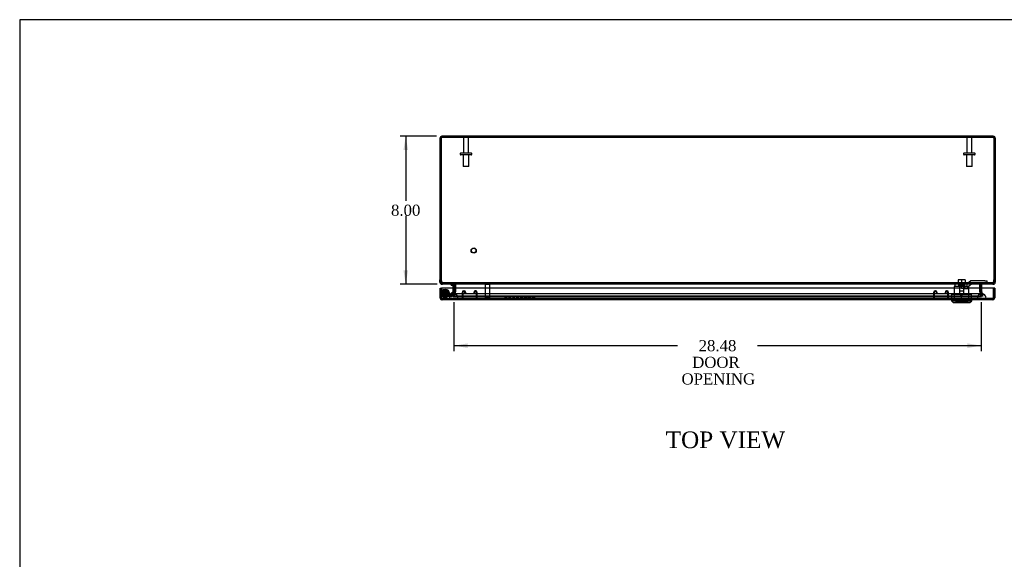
# Model space of a CAD drawing. Header units: inches. Extents: x 1 to 150, y -1 to 99.
# Tile 4 of 9: x 1 to 54, y 70 to 99. Entities that reach past the tile are written whole.
import ezdxf
from ezdxf.enums import TextEntityAlignment as Align
from ezdxf.lldxf.tags import DXFTag

# ---------------------------------------------------------------- set-up
doc = ezdxf.new("R2010")
doc.units = ezdxf.units.IN
doc.header["$MEASUREMENT"] = 0
for name, color, linetype in [('CAP02342', 7, 'Continuous'), ('COM52757', 7, 'Continuous'), ('COM52806', 7, 'Continuous'), ('COM70219', 7, 'Continuous'), ('Default', 7, 'Continuous'), ('HNG14573-1', 7, 'Continuous'), ('HNG14573-2', 7, 'Continuous'), ('LOK10000', 7, 'Continuous'), ('LOK10000CAM', 7, 'Continuous'), ('LOK10000NUT', 7, 'Continuous'), ('LOK10000SC', 7, 'Continuous'), ('PCOM53842', 7, 'Continuous'), ('PIN17645', 7, 'Continuous'), ('QLB20183', 7, 'Continuous'), ('STD21878', 7, 'Continuous'), ('STD26098', 7, 'Continuous')]:
    doc.layers.add(name, color=color, linetype=linetype)
doc.styles.add('SEACAD_Times_New_Roman', font='times.ttf')
tags = doc.linetypes.add('HIDDEN2', pattern=[0.1875, 0.125, -0.0625]).pattern_tags.tags
tags[6:7] = [DXFTag(74, 4), DXFTag(75, 0), DXFTag(340, '0'), DXFTag(46, 0.0), DXFTag(50, 0.0), DXFTag(44, 0.0), DXFTag(45, 0.0)]
tags[4:5] = [DXFTag(74, 4), DXFTag(75, 0), DXFTag(340, '0'), DXFTag(46, 0.0), DXFTag(50, 0.0), DXFTag(44, 0.0), DXFTag(45, 0.0)]
doc.dimstyles.new('HAMMOND_(STH_-_120x80)', dxfattribs={"dimtxt": 0.6, "dimasz": 0.75, "dimexe": 0.3, "dimexo": 0.3, "dimgap": 0.15, "dimtad": 0, "dimtih": 1, "dimtoh": 1, "dimzin": 0, "dimdsep": 46, "dimtxsty": 'SEACAD_Times_New_Roman', "dimblk1": '_SE_FILLED', "dimblk2": '_SE_FILLED', "dimsah": 1, "dimcen": 0.3, "dimadec": 0, "dimazin": 0, "dimtfac": 0.8, "dimtofl": 0, "dimtmove": 0, "dimatfit": 3, "dimfxl": 1, "dimtolj": 1, "dimtzin": 0, "dimarcsym": 0})

# ---------------------------------------------------------------- blocks, each defined once
blk = doc.blocks.new('SE1')
at = {"layer": 'CAP02342', "color": 7, "linetype": 'HIDDEN2'}
for radius in [0.146, 0.086]:
    blk.add_circle((23.619, 84.704), radius, dxfattribs=at)
at = {"layer": 'COM52757', "color": 7, "linetype": 'Continuous'}
for p, q in [((23.344, 93.086), (23.344, 85.431)), ((23.344, 93.086), (23.416, 93.086)), ((23.416, 93.086), (23.416, 85.431)), ((23.417, 93.086), (23.417, 85.431)), ((53.236, 93.194), (23.452, 93.194)), ((53.344, 93.086), (53.272, 93.086)), ((53.272, 93.086), (53.272, 85.431)), ((53.272, 93.086), (53.272, 85.431)), ((53.344, 93.086), (53.344, 85.431)), ((23.344, 85.302), (23.344, 85.431)), ((23.344, 85.302), (23.416, 85.302)), ((23.416, 85.302), (23.416, 85.431)), ((23.452, 85.194), (23.452, 85.246)), ((23.486, 85.194), (23.452, 85.194)), ((53.203, 85.194), (23.486, 85.194)), ((24.094, 85.166), (24.153, 85.179)), ((24.094, 84.982), (24.094, 85.158)), ((24.166, 84.982), (24.166, 85.158)), ((24.178, 85.166), (24.178, 85.158)), ((24.178, 85.158), (24.178, 84.982)), ((52.511, 85.158), (52.511, 85.166)), ((52.511, 84.982), (52.511, 85.158)), ((52.522, 85.158), (52.522, 84.982)), ((52.595, 85.166), (52.536, 85.179)), ((52.594, 85.158), (52.594, 84.982)), ((53.236, 85.194), (53.203, 85.194)), ((53.236, 85.194), (53.236, 85.246)), ((53.272, 85.431), (53.272, 85.302)), ((53.344, 85.302), (53.272, 85.302)), ((53.344, 85.431), (53.344, 85.302))]:
    blk.add_line(p, q, dxfattribs=at)
at = {"layer": 'COM52757', "color": 7, "linetype": 'HIDDEN2'}
for p, q in [((23.452, 93.122), (23.452, 93.194)), ((53.236, 93.122), (23.452, 93.122)), ((23.844, 93.194), (23.844, 93.122)), ((24.344, 93.122), (24.344, 93.194)), ((52.344, 93.194), (52.344, 93.122)), ((52.844, 93.122), (52.844, 93.194)), ((53.236, 93.122), (53.236, 93.194)), ((23.487, 85.266), (23.452, 85.266)), ((23.452, 85.246), (23.452, 85.266)), ((23.486, 85.194), (23.486, 85.266)), ((53.203, 85.266), (23.486, 85.266)), ((24.058, 85.194), (24.058, 85.266)), ((24.101, 85.194), (24.101, 85.266)), ((24.153, 85.179), (24.164, 85.182)), ((24.178, 85.166), (24.178, 85.182)), ((52.511, 85.166), (52.511, 85.182)), ((52.536, 85.179), (52.525, 85.182)), ((52.588, 85.194), (52.588, 85.266)), ((52.63, 85.194), (52.63, 85.266)), ((53.236, 85.266), (53.203, 85.266)), ((53.203, 85.194), (53.203, 85.266)), ((53.236, 85.246), (53.236, 85.266)), ((24.029, 84.54), (24.094, 84.82)), ((24.094, 84.835), (24.094, 84.982)), ((24.094, 84.828), (24.094, 84.835)), ((24.094, 84.835), (24.166, 84.835)), ((24.094, 84.828), (24.166, 84.828)), ((24.094, 84.82), (24.094, 84.828)), ((24.094, 84.82), (24.164, 84.804)), ((24.099, 84.524), (24.164, 84.804)), ((24.175, 84.82), (24.108, 84.54)), ((24.175, 84.804), (24.108, 84.524)), ((24.164, 84.804), (24.166, 84.828)), ((24.166, 84.835), (24.166, 84.982)), ((24.166, 84.828), (24.166, 84.835)), ((24.175, 84.804), (24.176, 84.828)), ((24.176, 84.828), (24.175, 84.804)), ((24.176, 84.828), (24.175, 84.82)), ((24.175, 84.82), (24.175, 84.804)), ((24.178, 84.835), (24.176, 84.828)), ((24.178, 84.982), (24.178, 84.835)), ((52.511, 84.835), (52.511, 84.982)), ((52.513, 84.828), (52.511, 84.835)), ((52.513, 84.828), (52.514, 84.804)), ((52.514, 84.804), (52.513, 84.828)), ((52.514, 84.82), (52.513, 84.828)), ((52.581, 84.54), (52.514, 84.82)), ((52.514, 84.82), (52.514, 84.804)), ((52.581, 84.524), (52.514, 84.804)), ((52.522, 84.982), (52.522, 84.835)), ((52.594, 84.835), (52.522, 84.835)), ((52.522, 84.835), (52.522, 84.828)), ((52.594, 84.828), (52.522, 84.828)), ((52.522, 84.828), (52.525, 84.804)), ((52.595, 84.82), (52.525, 84.804)), ((52.525, 84.804), (52.59, 84.524)), ((52.594, 84.982), (52.594, 84.835)), ((52.594, 84.835), (52.594, 84.828)), ((52.594, 84.828), (52.595, 84.82)), ((52.595, 84.82), (52.66, 84.54)), ((24.029, 84.54), (24.099, 84.524)), ((52.581, 84.54), (24.108, 84.54)), ((24.108, 84.54), (24.108, 84.524)), ((52.581, 84.524), (24.108, 84.524)), ((52.581, 84.54), (52.581, 84.524)), ((52.66, 84.54), (52.59, 84.524))]:
    blk.add_line(p, q, dxfattribs=at)
at = {"layer": 'COM52757', "color": 7, "linetype": 'Continuous'}
for centre, radius, start, end in [((23.452, 93.086), 0.108, 90, 180), ((23.452, 93.086), 0.036, 155.9775, 180), ((53.236, 93.086), 0.108, 0, 90), ((53.236, 93.086), 0.036, 0, 24.0225), ((23.452, 85.302), 0.108, 180, 270), ((23.452, 85.302), 0.036, 180, 270), ((23.799, 85.431), 0.382, 180, 199.6817), ((24.058, 85.158), 0.036, 12.7679, 90), ((24.058, 85.158), 0.036, 0, 12.7679), ((24.093, 85.053), 0.142, 53.1558, 86.7199), ((24.058, 85.158), 0.108, 0, 7.9391), ((52.597, 85.051), 0.144, 93.5186, 126.6056), ((52.63, 85.158), 0.108, 172.0609, 180), ((52.63, 85.158), 0.036, 167.2321, 180), ((52.63, 85.158), 0.036, 90, 167.2321), ((53.236, 85.302), 0.036, 270, 0), ((53.236, 85.302), 0.108, 270, 0), ((52.89, 85.431), 0.382, 340.3183, 0)]:
    blk.add_arc(centre, radius, start, end, dxfattribs=at)
at = {"layer": 'COM52757', "color": 7, "linetype": 'HIDDEN2'}
for centre, radius, start, end in [((23.452, 93.086), 0.036, 90, 155.9775), ((53.236, 93.086), 0.036, 24.0225, 90), ((24.058, 85.158), 0.108, 12.7679, 90), ((24.058, 85.158), 0.108, 7.9391, 12.7679), ((52.63, 85.158), 0.108, 167.2321, 172.0609), ((52.63, 85.158), 0.108, 90, 167.2321)]:
    blk.add_arc(centre, radius, start, end, dxfattribs=at)
at = {"layer": 'COM52757', "color": 7, "linetype": 'Continuous'}
for points, knots in [([(23.417, 93.086), (23.42, 93.1), (23.423, 93.114), (23.429, 93.14), (23.432, 93.152), (23.438, 93.172), (23.44, 93.18), (23.446, 93.191), (23.449, 93.194), (23.452, 93.194)], [0, 0, 0, 0, 0.25, 0.25, 0.5, 0.5, 0.75, 0.75, 1, 1, 1, 1]), ([(53.236, 93.194), (53.239, 93.194), (53.242, 93.191), (53.248, 93.18), (53.251, 93.172), (53.257, 93.152), (53.26, 93.14), (53.266, 93.114), (53.269, 93.1), (53.272, 93.086)], [0, 0, 0, 0, 0.25, 0.25, 0.5, 0.5, 0.75, 0.75, 1, 1, 1, 1]), ([(23.439, 85.302), (23.439, 85.3), (23.44, 85.295), (23.441, 85.289), (23.443, 85.283), (23.444, 85.277), (23.445, 85.27), (23.447, 85.264), (23.448, 85.259), (23.45, 85.253), (23.451, 85.247), (23.453, 85.242), (23.454, 85.237), (23.456, 85.232), (23.458, 85.228), (23.461, 85.22), (23.465, 85.21), (23.471, 85.202), (23.475, 85.198), (23.479, 85.196), (23.482, 85.194), (23.485, 85.194), (23.486, 85.194)], [0, 0, 0, 0, 0.037191, 0.074292, 0.1113, 0.148214, 0.185032, 0.22175, 0.258368, 0.294882, 0.331291, 0.367592, 0.403784, 0.439864, 0.475831, 0.511682, 0.636051, 0.758907, 0.819804, 0.880292, 0.94036, 1, 1, 1, 1]), ([(53.203, 85.194), (53.204, 85.194), (53.205, 85.194), (53.208, 85.195), (53.21, 85.196), (53.212, 85.197), (53.215, 85.199), (53.217, 85.201), (53.219, 85.204), (53.221, 85.207), (53.223, 85.21), (53.225, 85.214), (53.228, 85.219), (53.231, 85.227), (53.235, 85.239), (53.24, 85.255), (53.243, 85.269), (53.245, 85.28), (53.248, 85.291), (53.249, 85.298), (53.25, 85.302)], [0, 0, 0, 0, 0.039722, 0.079636, 0.119739, 0.160028, 0.200502, 0.241156, 0.281988, 0.322996, 0.364176, 0.405525, 0.447041, 0.48872, 0.614531, 0.741686, 0.80582, 0.870258, 0.934989, 1, 1, 1, 1])]:
    blk.add_open_spline(points, degree=3, knots=knots, dxfattribs=at)
at = {"layer": 'COM52757', "color": 7, "linetype": 'HIDDEN2'}
for points, knots in [([(23.417, 93.086), (23.423, 93.095), (23.429, 93.105), (23.44, 93.118), (23.446, 93.122), (23.452, 93.122)], [0, 0, 0, 0, 0.5, 0.5, 1, 1, 1, 1]), ([(53.236, 93.122), (53.242, 93.122), (53.248, 93.118), (53.26, 93.105), (53.266, 93.095), (53.272, 93.086)], [0, 0, 0, 0, 0.5, 0.5, 1, 1, 1, 1]), ([(23.439, 85.302), (23.442, 85.297), (23.445, 85.292), (23.452, 85.283), (23.455, 85.279), (23.463, 85.273), (23.468, 85.27), (23.476, 85.267), (23.481, 85.266), (23.486, 85.266)], [0, 0, 0, 0, 0.25, 0.25, 0.5, 0.5, 0.75, 0.75, 1, 1, 1, 1]), ([(24.101, 85.266), (24.107, 85.266), (24.114, 85.264), (24.127, 85.256), (24.133, 85.25), (24.146, 85.235), (24.152, 85.226), (24.165, 85.205), (24.171, 85.194), (24.178, 85.182)], [0, 0, 0, 0, 0.25, 0.25, 0.5, 0.5, 0.75, 0.75, 1, 1, 1, 1]), ([(52.511, 85.182), (52.517, 85.194), (52.524, 85.205), (52.537, 85.226), (52.543, 85.235), (52.556, 85.25), (52.562, 85.256), (52.575, 85.264), (52.581, 85.266), (52.588, 85.266)], [0, 0, 0, 0, 0.25, 0.25, 0.5, 0.5, 0.75, 0.75, 1, 1, 1, 1]), ([(53.203, 85.266), (53.208, 85.266), (53.212, 85.267), (53.221, 85.27), (53.226, 85.273), (53.233, 85.279), (53.237, 85.283), (53.244, 85.292), (53.247, 85.297), (53.25, 85.302)], [0, 0, 0, 0, 0.25, 0.25, 0.5, 0.5, 0.75, 0.75, 1, 1, 1, 1])]:
    blk.add_open_spline(points, degree=3, knots=knots, dxfattribs=at)
at = {"layer": 'COM52806', "color": 7, "linetype": 'Continuous'}
for p, q in [((23.348, 84.982), (23.42, 84.982)), ((23.348, 84.465), (23.348, 84.982)), ((23.42, 84.465), (23.42, 84.982)), ((53.245, 84.982), (23.421, 84.982)), ((23.421, 84.982), (23.421, 84.465)), ((53.245, 84.465), (53.245, 84.982)), ((53.317, 84.982), (53.245, 84.982)), ((53.245, 84.982), (53.245, 84.465)), ((53.317, 84.982), (53.317, 84.465)), ((23.42, 84.414), (23.394, 84.377)), ((23.42, 84.465), (23.42, 84.465)), ((23.42, 84.465), (23.42, 84.414)), ((23.421, 84.465), (23.421, 84.377)), ((53.209, 84.357), (23.456, 84.357)), ((23.456, 84.357), (23.456, 84.357)), ((23.456, 84.357), (23.456, 84.357)), ((23.456, 84.357), (23.456, 84.357)), ((53.21, 84.357), (53.209, 84.357)), ((53.21, 84.357), (53.21, 84.357)), ((53.21, 84.357), (53.21, 84.357)), ((53.246, 84.465), (53.245, 84.465)), ((53.245, 84.465), (53.245, 84.377)), ((53.246, 84.414), (53.246, 84.465)), ((53.246, 84.414), (53.272, 84.377))]:
    blk.add_line(p, q, dxfattribs=at)
at = {"layer": 'COM52806', "color": 7, "linetype": 'HIDDEN2'}
for p, q in [((23.421, 84.465), (23.421, 84.465)), ((53.209, 84.429), (23.456, 84.429)), ((23.456, 84.429), (23.456, 84.357)), ((23.456, 84.357), (23.456, 84.429)), ((51.126, 84.429), (51.126, 84.357)), ((51.29, 84.429), (51.29, 84.357)), ((51.752, 84.429), (51.752, 84.357)), ((51.917, 84.429), (51.917, 84.357)), ((53.209, 84.357), (53.209, 84.429)), ((53.21, 84.429), (53.21, 84.357)), ((53.245, 84.465), (53.245, 84.465))]:
    blk.add_line(p, q, dxfattribs=at)
at = {"layer": 'COM52806', "color": 7, "linetype": 'Continuous'}
for centre, start, end in [((23.456, 84.465), 180, 234.4735), ((23.456, 84.465), 234.4735, 269.7825), ((23.456, 84.465), 269.8992, 270), ((53.209, 84.465), 270, 270.1008), ((53.209, 84.465), 270.2175, 305.5265), ((53.209, 84.465), 305.5265, 0)]:
    blk.add_arc(centre, 0.108, start, end, dxfattribs=at)
at = {"layer": 'COM52806', "color": 7, "linetype": 'HIDDEN2'}
for centre, start, end in [((23.456, 84.465), 180, 269.6975), ((23.457, 84.465), 180, 269.6975), ((23.456, 84.465), 269.6975, 270), ((53.209, 84.465), 270.3025, 0), ((53.209, 84.465), 270, 270.3025), ((53.209, 84.465), 270.3025, 0)]:
    blk.add_arc(centre, 0.036, start, end, dxfattribs=at)
for points, knots in [([(23.42, 84.414), (23.426, 84.412), (23.431, 84.41), (23.44, 84.408), (23.442, 84.407), (23.446, 84.406), (23.448, 84.406), (23.451, 84.405), (23.452, 84.405), (23.454, 84.402), (23.455, 84.4), (23.455, 84.396), (23.455, 84.394), (23.456, 84.388), (23.456, 84.385), (23.456, 84.373), (23.456, 84.365), (23.456, 84.357)], [0, 0, 0, 0, 0.25, 0.25, 0.375, 0.375, 0.4375, 0.4375, 0.5, 0.5, 0.5625, 0.5625, 0.625, 0.625, 0.75, 0.75, 1, 1, 1, 1]), ([(23.456, 84.357), (23.456, 84.363), (23.456, 84.369), (23.456, 84.375), (23.456, 84.381), (23.456, 84.387), (23.456, 84.393), (23.456, 84.395), (23.455, 84.396), (23.455, 84.398), (23.455, 84.399), (23.455, 84.401), (23.454, 84.402), (23.454, 84.403), (23.454, 84.403), (23.453, 84.404), (23.452, 84.404), (23.452, 84.405), (23.451, 84.405), (23.448, 84.406), (23.445, 84.407), (23.442, 84.407), (23.439, 84.408), (23.436, 84.409), (23.433, 84.41), (23.429, 84.411), (23.425, 84.413), (23.421, 84.414)], [0, 0, 0, 0, 0.186705, 0.186705, 0.186705, 0.38114, 0.38114, 0.38114, 0.429837, 0.429837, 0.429837, 0.479528, 0.479528, 0.479528, 0.504062, 0.504062, 0.504062, 0.535578, 0.535578, 0.535578, 0.673413, 0.673413, 0.673413, 0.81014, 0.81014, 0.81014, 1, 1, 1, 1]), ([(53.245, 84.414), (53.24, 84.412), (53.235, 84.41), (53.226, 84.408), (53.223, 84.407), (53.219, 84.406), (53.218, 84.406), (53.215, 84.405), (53.214, 84.405), (53.211, 84.402), (53.211, 84.4), (53.21, 84.396), (53.21, 84.394), (53.21, 84.388), (53.21, 84.385), (53.21, 84.373), (53.21, 84.365), (53.21, 84.357)], [0, 0, 0, 0, 0.25, 0.25, 0.375, 0.375, 0.4375, 0.4375, 0.5, 0.5, 0.5625, 0.5625, 0.625, 0.625, 0.75, 0.75, 1, 1, 1, 1]), ([(53.21, 84.357), (53.21, 84.363), (53.21, 84.369), (53.21, 84.375), (53.21, 84.381), (53.21, 84.387), (53.21, 84.393), (53.211, 84.395), (53.211, 84.396), (53.211, 84.398), (53.211, 84.399), (53.211, 84.401), (53.212, 84.402), (53.212, 84.403), (53.213, 84.403), (53.213, 84.404), (53.214, 84.404), (53.214, 84.405), (53.215, 84.405), (53.218, 84.406), (53.221, 84.407), (53.224, 84.407), (53.227, 84.408), (53.23, 84.409), (53.233, 84.41), (53.237, 84.411), (53.242, 84.413), (53.246, 84.414)], [0, 0, 0, 0, 0.186705, 0.186705, 0.186705, 0.38114, 0.38114, 0.38114, 0.429837, 0.429837, 0.429837, 0.479528, 0.479528, 0.479528, 0.504062, 0.504062, 0.504062, 0.535578, 0.535578, 0.535578, 0.673413, 0.673413, 0.673413, 0.81014, 0.81014, 0.81014, 1, 1, 1, 1])]:
    blk.add_open_spline(points, degree=3, knots=knots, dxfattribs=at)
at = {"layer": 'COM52806', "color": 7, "linetype": 'Continuous'}
for points in [[(23.421, 84.377), (23.427, 84.371), (23.432, 84.366), (23.444, 84.359), (23.45, 84.357), (23.456, 84.357)], [(53.245, 84.377), (53.239, 84.371), (53.233, 84.366), (53.222, 84.359), (53.216, 84.357), (53.21, 84.357)]]:
    blk.add_open_spline(points, degree=3, knots=[0, 0, 0, 0, 0.5, 0.5, 1, 1, 1, 1], dxfattribs=at)
at = {"layer": 'COM70219', "color": 7, "linetype": 'HIDDEN2'}
for p, q in [((24.333, 84.679), (24.083, 84.679)), ((52.355, 84.679), (24.333, 84.679)), ((52.605, 84.679), (52.355, 84.679)), ((24.083, 84.433), (23.834, 84.431)), ((24.333, 84.431), (23.834, 84.431)), ((23.834, 84.431), (23.834, 84.43)), ((24.333, 84.43), (23.834, 84.43)), ((24.333, 84.433), (24.083, 84.433)), ((24.332, 84.431), (24.083, 84.433)), ((24.332, 84.43), (24.332, 84.431)), ((52.355, 84.433), (24.333, 84.433)), ((52.355, 84.431), (24.333, 84.431)), ((52.355, 84.43), (24.333, 84.43)), ((52.605, 84.433), (52.355, 84.433)), ((52.854, 84.431), (52.355, 84.431)), ((52.854, 84.43), (52.355, 84.43)), ((52.356, 84.431), (52.605, 84.433)), ((52.356, 84.43), (52.356, 84.431)), ((52.605, 84.433), (52.854, 84.431)), ((52.854, 84.431), (52.854, 84.43))]:
    blk.add_line(p, q, dxfattribs=at)
for centre in [(24.083, 84.429), (52.605, 84.429)]:
    blk.add_arc(centre, 0.25, 0, 180, dxfattribs=at)
at = {"layer": 'HNG14573-1', "color": 7, "linetype": 'Continuous'}
for p, q in [((23.956, 85.137), (23.956, 85.194)), ((23.956, 85.137), (24.016, 85.137)), ((24.037, 85.116), (24.037, 84.982))]:
    blk.add_line(p, q, dxfattribs=at)
at = {"layer": 'HNG14573-1', "color": 7, "linetype": 'HIDDEN2'}
for p, q in [((23.905, 84.583), (23.619, 84.583)), ((23.713, 84.627), (23.757, 84.591)), ((24.019, 84.753), (23.805, 84.583)), ((24.07, 84.721), (23.824, 84.526)), ((23.853, 84.583), (23.853, 84.526)), ((24.037, 84.831), (23.996, 84.655)), ((24.037, 84.982), (24.037, 84.838)), ((24.059, 84.752), (24.05, 84.709)), ((24.092, 84.818), (24.052, 84.642)), ((24.077, 85.019), (24.077, 84.975)), ((24.105, 84.694), (24.116, 84.742)), ((24.134, 84.972), (24.134, 85.021)), ((23.905, 84.526), (23.619, 84.526))]:
    blk.add_line(p, q, dxfattribs=at)
at = {"layer": 'HNG14573-1', "color": 7, "linetype": 'Continuous'}
for radius in [0.078, 0.021]:
    blk.add_arc((24.016, 85.116), radius, 0, 90, dxfattribs=at)
at = {"layer": 'HNG14573-1', "color": 7, "linetype": 'HIDDEN2'}
for centre, radius, start, end in [((23.619, 84.704), 0.178, 320.5925, 270), ((23.619, 84.704), 0.121, 320.5925, 270), ((23.905, 84.676), 0.093, 270, 347), ((23.905, 84.676), 0.15, 270, 347), ((24.054, 84.652), 0.057, 94.3523, 167), ((24.088, 84.801), 0.057, 167, 239.6477), ((24.094, 85.073), 0.057, 180, 252.6477), ((24.094, 84.92), 0.057, 107.3523, 180), ((24.008, 84.838), 0.029, 347, 0), ((24.049, 84.707), 0.057, 274.3523, 347), ((24.06, 84.755), 0.057, 347, 59.6477), ((24.008, 84.838), 0.086, 347, 0), ((24.077, 85.021), 0.057, 0, 72.6477), ((24.077, 84.972), 0.057, 287.3523, 0)]:
    blk.add_arc(centre, radius, start, end, dxfattribs=at)
at = {"layer": 'HNG14573-2', "color": 7, "linetype": 'HIDDEN2'}
for radius in [0.228, 0.12]:
    blk.add_circle((23.619, 84.704), radius, dxfattribs=at)
at = {"layer": 'HNG14573-2', "color": 7, "linetype": 'Continuous'}
blk.add_arc((23.619, 84.704), 0.199, 178.3882, 181.6118, dxfattribs=at)
at = {"layer": 'HNG14573-2', "color": 7, "linetype": 'HIDDEN2'}
for start, end in [(0, 178.3882), (181.6118, 0)]:
    blk.add_arc((23.619, 84.704), 0.199, start, end, dxfattribs=at)
at = {"layer": 'LOK10000', "color": 7, "linetype": 'HIDDEN2'}
for p, q in [((51.364, 85.167), (51.364, 85.067)), ((51.364, 85.167), (51.679, 85.167)), ((51.405, 85.167), (51.405, 84.667)), ((51.637, 84.667), (51.637, 85.167)), ((51.679, 85.167), (51.679, 85.067)), ((51.694, 85.067), (51.129, 85.067)), ((51.129, 85.067), (51.129, 84.427)), ((51.405, 84.667), (51.637, 84.667)), ((51.405, 84.667), (51.521, 84.597)), ((51.521, 84.967), (51.521, 85.067)), ((51.679, 84.967), (51.521, 84.967)), ((51.521, 84.597), (51.637, 84.667)), ((51.679, 85.067), (51.679, 84.967)), ((51.679, 84.967), (51.914, 84.967)), ((51.914, 85.067), (51.877, 85.067)), ((51.914, 84.967), (51.914, 85.067)), ((51.914, 84.427), (51.914, 84.967)), ((51.126, 84.427), (51.126, 84.357)), ((51.211, 84.287), (51.209, 84.287)), ((51.209, 84.287), (51.209, 84.227)), ((51.834, 84.227), (51.209, 84.227)), ((51.209, 84.227), (51.209, 84.197)), ((51.211, 84.287), (51.211, 84.227)), ((51.211, 84.287), (51.832, 84.287)), ((51.29, 84.427), (51.29, 84.357)), ((51.752, 84.427), (51.752, 84.357)), ((51.832, 84.287), (51.832, 84.227)), ((51.832, 84.287), (51.834, 84.287)), ((51.834, 84.227), (51.834, 84.287)), ((51.834, 84.197), (51.834, 84.227)), ((51.917, 84.427), (51.917, 84.357))]:
    blk.add_line(p, q, dxfattribs=at)
at = {"layer": 'LOK10000', "color": 7, "linetype": 'Continuous'}
for p, q in [((50.971, 84.357), (50.971, 84.297)), ((50.971, 84.297), (52.071, 84.297)), ((50.971, 84.297), (51.071, 84.197)), ((51.071, 84.197), (51.971, 84.197)), ((51.971, 84.197), (52.071, 84.297)), ((52.071, 84.297), (52.071, 84.357))]:
    blk.add_line(p, q, dxfattribs=at)
at = {"layer": 'LOK10000CAM', "color": 7, "linetype": 'HIDDEN2'}
for p, q in [((51.152, 85.217), (51.406, 85.217)), ((51.152, 85.217), (51.152, 85.067)), ((51.364, 85.067), (51.364, 85.217)), ((51.406, 85.217), (51.822, 85.217)), ((51.679, 85.067), (51.679, 85.217)), ((52.014, 85.382), (51.822, 85.217)), ((51.822, 85.067), (51.822, 85.217)), ((51.877, 85.067), (52.07, 85.232)), ((52.774, 85.382), (52.014, 85.382)), ((52.07, 85.232), (52.774, 85.232)), ((52.774, 85.382), (52.899, 85.382)), ((52.899, 85.232), (52.774, 85.232)), ((52.899, 85.232), (52.899, 85.382)), ((51.822, 85.067), (51.694, 85.067)), ((51.822, 85.067), (51.877, 85.067))]:
    blk.add_line(p, q, dxfattribs=at)
at = {"layer": 'LOK10000NUT', "color": 7, "linetype": 'HIDDEN2'}
for p, q in [((51.521, 84.642), (50.991, 84.642)), ((50.991, 84.427), (50.991, 84.642)), ((51.129, 84.642), (51.129, 84.427)), ((52.051, 84.642), (51.521, 84.642)), ((51.521, 84.427), (51.521, 84.642)), ((51.914, 84.427), (51.914, 84.642)), ((52.051, 84.427), (52.051, 84.642)), ((51.521, 84.427), (50.991, 84.427)), ((52.051, 84.427), (51.521, 84.427))]:
    blk.add_line(p, q, dxfattribs=at)
at = {"layer": 'LOK10000SC', "color": 7, "linetype": 'HIDDEN2'}
for p, q in [((51.259, 85.287), (51.784, 85.287)), ((51.259, 85.287), (51.259, 85.217)), ((51.521, 85.424), (51.329, 85.424)), ((51.329, 85.424), (51.329, 85.287)), ((51.405, 85.217), (51.405, 84.842)), ((51.714, 85.424), (51.521, 85.424)), ((51.521, 85.424), (51.521, 85.287)), ((51.637, 84.842), (51.637, 85.217)), ((51.714, 85.424), (51.714, 85.287)), ((51.784, 85.217), (51.784, 85.287)), ((51.405, 84.842), (51.637, 84.842))]:
    blk.add_line(p, q, dxfattribs=at)
at = {"layer": 'PCOM53842', "color": 7, "linetype": 'HIDDEN2'}
for p, q in [((24.545, 84.754), (24.545, 84.51)), ((24.583, 84.754), (24.583, 84.51)), ((24.652, 84.835), (24.626, 84.835)), ((24.652, 84.797), (24.626, 84.797)), ((24.695, 84.717), (24.695, 84.754)), ((24.733, 84.717), (24.695, 84.717)), ((24.733, 84.717), (24.733, 84.754)), ((25.17, 84.754), (25.17, 84.717)), ((25.17, 84.717), (25.208, 84.717)), ((25.208, 84.754), (25.208, 84.717)), ((25.277, 84.835), (25.251, 84.835)), ((25.277, 84.797), (25.251, 84.797)), ((25.32, 84.51), (25.32, 84.754)), ((25.358, 84.51), (25.358, 84.754)), ((50.008, 84.754), (50.008, 84.51)), ((50.046, 84.754), (50.046, 84.51)), ((50.115, 84.835), (50.089, 84.835)), ((50.115, 84.797), (50.089, 84.797)), ((50.158, 84.717), (50.158, 84.754)), ((50.196, 84.717), (50.158, 84.717)), ((50.196, 84.717), (50.196, 84.754)), ((50.632, 84.754), (50.632, 84.717)), ((50.632, 84.717), (50.67, 84.717)), ((50.67, 84.754), (50.67, 84.717)), ((50.739, 84.835), (50.713, 84.835)), ((50.739, 84.797), (50.713, 84.797)), ((50.782, 84.51), (50.782, 84.754)), ((50.82, 84.51), (50.82, 84.754)), ((24.626, 84.467), (25.277, 84.467)), ((50.089, 84.467), (50.739, 84.467))]:
    blk.add_line(p, q, dxfattribs=at)
for centre, radius, start, end in [((24.626, 84.754), 0.081, 90, 180), ((24.626, 84.754), 0.043, 90, 180), ((24.652, 84.754), 0.081, 0, 90), ((24.652, 84.754), 0.043, 0, 90), ((25.251, 84.754), 0.081, 90, 180), ((25.251, 84.754), 0.043, 90, 180), ((25.277, 84.754), 0.081, 0, 90), ((25.277, 84.754), 0.043, 0, 90), ((50.089, 84.754), 0.081, 90, 180), ((50.089, 84.754), 0.043, 90, 180), ((50.115, 84.754), 0.081, 0, 90), ((50.115, 84.754), 0.043, 0, 90), ((50.713, 84.754), 0.081, 90, 180), ((50.713, 84.754), 0.043, 90, 180), ((50.739, 84.754), 0.081, 0, 90), ((50.739, 84.754), 0.043, 0, 90), ((24.626, 84.51), 0.081, 180, 270), ((24.626, 84.51), 0.043, 180, 270), ((25.277, 84.51), 0.043, 270, 0), ((25.277, 84.51), 0.081, 270, 0), ((50.089, 84.51), 0.081, 180, 270), ((50.089, 84.51), 0.043, 180, 270), ((50.739, 84.51), 0.043, 270, 0), ((50.739, 84.51), 0.081, 270, 0)]:
    blk.add_arc(centre, radius, start, end, dxfattribs=at)
at = {"layer": 'PIN17645', "color": 7, "linetype": 'HIDDEN2'}
for radius in [0.188, 0.113, 0.063, 0.05]:
    blk.add_circle((23.619, 84.704), radius, dxfattribs=at)
at = {"layer": 'QLB20183', "color": 7, "linetype": 'HIDDEN2'}
for p, q in [((25.67, 84.459), (26.045, 84.459)), ((25.67, 84.459), (25.67, 84.429)), ((26.045, 84.459), (29.295, 84.459)), ((26.822, 84.476), (26.822, 84.457)), ((26.83, 84.476), (26.83, 84.457)), ((26.848, 84.474), (26.83, 84.474)), ((26.833, 84.474), (26.833, 84.459)), ((26.837, 84.476), (26.837, 84.457)), ((26.839, 84.474), (26.839, 84.459)), ((26.845, 84.476), (26.845, 84.457)), ((26.941, 84.474), (26.848, 84.474)), ((26.848, 84.474), (26.848, 84.459)), ((26.858, 84.474), (26.858, 84.459)), ((26.864, 84.474), (26.864, 84.459)), ((26.89, 84.474), (26.89, 84.459)), ((26.902, 84.474), (26.902, 84.459)), ((26.903, 84.474), (26.903, 84.459)), ((26.909, 84.474), (26.909, 84.459)), ((26.912, 84.459), (26.912, 84.474)), ((26.921, 84.474), (26.921, 84.459)), ((26.936, 84.474), (26.936, 84.459)), ((26.956, 84.474), (26.941, 84.474)), ((26.942, 84.474), (26.942, 84.459)), ((26.946, 84.474), (26.946, 84.459)), ((26.965, 84.474), (26.954, 84.474)), ((26.954, 84.474), (26.954, 84.459)), ((26.954, 84.474), (26.954, 84.459)), ((26.956, 84.457), (26.956, 84.476)), ((26.964, 84.474), (26.964, 84.459)), ((26.965, 84.474), (26.967, 84.474)), ((26.965, 84.474), (26.965, 84.459)), ((26.967, 84.457), (26.967, 84.476)), ((27.041, 84.476), (27.041, 84.457)), ((27.044, 84.476), (27.044, 84.457)), ((27.171, 84.474), (27.044, 84.474)), ((27.055, 84.474), (27.055, 84.459)), ((27.055, 84.474), (27.055, 84.459)), ((27.059, 84.474), (27.059, 84.459)), ((27.06, 84.474), (27.06, 84.459)), ((27.07, 84.474), (27.07, 84.459)), ((27.073, 84.474), (27.073, 84.459)), ((27.078, 84.474), (27.078, 84.459)), ((27.137, 84.474), (27.137, 84.459)), ((27.142, 84.474), (27.142, 84.459)), ((27.142, 84.474), (27.142, 84.459)), ((27.145, 84.474), (27.145, 84.459)), ((27.155, 84.474), (27.155, 84.459)), ((27.156, 84.457), (27.156, 84.476)), ((27.16, 84.457), (27.16, 84.476)), ((27.161, 84.474), (27.161, 84.459)), ((27.165, 84.474), (27.165, 84.459)), ((27.171, 84.457), (27.171, 84.476)), ((27.174, 84.457), (27.174, 84.476)), ((27.255, 84.476), (27.255, 84.457)), ((27.264, 84.474), (27.257, 84.474)), ((27.257, 84.474), (27.257, 84.459)), ((27.314, 84.474), (27.264, 84.474)), ((27.381, 84.474), (27.314, 84.474)), ((27.314, 84.474), (27.314, 84.459)), ((27.329, 84.474), (27.329, 84.459)), ((27.38, 84.474), (27.379, 84.474)), ((27.387, 84.474), (27.381, 84.474)), ((27.381, 84.474), (27.381, 84.459)), ((27.387, 84.474), (27.387, 84.459)), ((27.387, 84.474), (27.387, 84.459)), ((27.387, 84.474), (27.387, 84.459)), ((27.389, 84.457), (27.389, 84.476)), ((27.389, 84.457), (27.389, 84.476)), ((27.472, 84.474), (27.468, 84.474)), ((27.468, 84.474), (27.468, 84.459)), ((27.481, 84.474), (27.472, 84.474)), ((27.472, 84.474), (27.472, 84.459)), ((27.492, 84.474), (27.481, 84.474)), ((27.481, 84.474), (27.481, 84.459)), ((27.483, 84.474), (27.483, 84.459)), ((27.489, 84.474), (27.489, 84.459)), ((27.491, 84.474), (27.491, 84.459)), ((27.511, 84.474), (27.492, 84.474)), ((27.492, 84.474), (27.492, 84.459)), ((27.497, 84.474), (27.497, 84.459)), ((27.502, 84.474), (27.502, 84.459)), ((27.58, 84.474), (27.511, 84.474)), ((27.511, 84.474), (27.511, 84.459)), ((27.513, 84.474), (27.513, 84.459)), ((27.56, 84.474), (27.56, 84.459)), ((27.569, 84.474), (27.569, 84.459)), ((27.579, 84.474), (27.579, 84.459)), ((27.603, 84.474), (27.58, 84.474)), ((27.582, 84.474), (27.582, 84.459)), ((27.588, 84.474), (27.588, 84.459)), ((27.59, 84.474), (27.59, 84.459)), ((27.599, 84.474), (27.599, 84.459)), ((27.603, 84.474), (27.603, 84.459)), ((27.685, 84.476), (27.685, 84.457)), ((27.685, 84.474), (27.685, 84.459)), ((27.705, 84.474), (27.685, 84.474)), ((27.687, 84.474), (27.687, 84.459)), ((27.689, 84.474), (27.689, 84.459)), ((27.698, 84.474), (27.698, 84.459)), ((27.7, 84.476), (27.7, 84.457)), ((27.7, 84.474), (27.7, 84.459)), ((27.7, 84.474), (27.7, 84.459)), ((27.785, 84.474), (27.705, 84.474)), ((27.705, 84.474), (27.705, 84.459)), ((27.715, 84.474), (27.715, 84.459)), ((27.82, 84.474), (27.785, 84.474)), ((27.785, 84.474), (27.785, 84.459)), ((27.786, 84.474), (27.786, 84.459)), ((27.805, 84.474), (27.805, 84.459)), ((27.808, 84.474), (27.808, 84.459)), ((27.812, 84.474), (27.812, 84.459)), ((27.82, 84.457), (27.82, 84.476)), ((27.827, 84.474), (27.823, 84.474)), ((27.827, 84.474), (27.827, 84.459)), ((27.877, 84.476), (27.877, 84.457)), ((27.887, 84.474), (27.877, 84.474)), ((27.884, 84.474), (27.884, 84.459)), ((27.887, 84.474), (27.887, 84.459)), ((27.891, 84.476), (27.891, 84.457)), ((27.892, 84.476), (27.892, 84.457)), ((27.892, 84.474), (27.909, 84.474)), ((27.897, 84.474), (27.897, 84.459)), ((27.899, 84.474), (27.899, 84.459)), ((27.905, 84.474), (27.905, 84.459)), ((27.907, 84.476), (27.907, 84.457)), ((27.954, 84.474), (27.909, 84.474)), ((27.909, 84.474), (27.909, 84.459)), ((27.913, 84.474), (27.913, 84.459)), ((27.921, 84.474), (27.916, 84.474)), ((27.921, 84.474), (27.921, 84.459)), ((27.929, 84.474), (27.929, 84.459)), ((28.045, 84.474), (27.954, 84.474)), ((28.011, 84.474), (28.011, 84.459)), ((28.026, 84.474), (28.026, 84.459)), ((28.053, 84.474), (28.045, 84.474)), ((28.053, 84.474), (28.053, 84.459)), ((28.055, 84.457), (28.055, 84.476)), ((28.106, 84.474), (28.091, 84.474)), ((28.091, 84.474), (28.091, 84.459)), ((28.155, 84.474), (28.106, 84.474)), ((28.106, 84.474), (28.106, 84.459)), ((28.158, 84.476), (28.158, 84.457)), ((28.168, 84.474), (28.16, 84.474)), ((28.16, 84.474), (28.16, 84.459)), ((28.252, 84.474), (28.168, 84.474)), ((28.203, 84.474), (28.203, 84.459)), ((28.217, 84.474), (28.217, 84.459)), ((28.26, 84.474), (28.252, 84.474)), ((28.26, 84.474), (28.26, 84.459)), ((28.262, 84.457), (28.262, 84.476)), ((28.302, 84.476), (28.302, 84.457)), ((28.302, 84.476), (28.302, 84.457)), ((28.329, 84.474), (28.302, 84.474)), ((28.304, 84.474), (28.304, 84.459)), ((28.355, 84.474), (28.316, 84.474)), ((28.316, 84.474), (28.316, 84.459)), ((28.317, 84.474), (28.317, 84.459)), ((28.32, 84.474), (28.32, 84.459)), ((28.328, 84.474), (28.328, 84.459)), ((28.453, 84.474), (28.329, 84.474)), ((28.329, 84.474), (28.329, 84.459)), ((28.355, 84.474), (28.355, 84.459)), ((28.389, 84.474), (28.389, 84.459)), ((28.406, 84.474), (28.406, 84.459)), ((28.409, 84.474), (28.409, 84.459)), ((28.409, 84.474), (28.409, 84.459)), ((28.434, 84.474), (28.434, 84.459)), ((28.442, 84.474), (28.442, 84.459)), ((28.443, 84.474), (28.443, 84.459)), ((28.444, 84.474), (28.444, 84.459)), ((28.446, 84.457), (28.446, 84.476)), ((28.48, 84.474), (28.453, 84.474)), ((28.453, 84.474), (28.453, 84.459)), ((28.459, 84.474), (28.459, 84.459)), ((28.465, 84.457), (28.465, 84.476)), ((28.48, 84.457), (28.48, 84.476)), ((29.295, 84.459), (29.67, 84.459)), ((29.67, 84.459), (29.67, 84.429))]:
    blk.add_line(p, q, dxfattribs=at)
at = {"layer": 'STD21878', "color": 7, "linetype": 'HIDDEN2'}
for p, q in [((26.045, 85.179), (25.795, 85.179)), ((25.795, 85.179), (25.795, 84.46)), ((26.045, 84.46), (26.045, 85.179)), ((26.061, 84.46), (25.78, 84.46)), ((25.78, 84.46), (25.78, 84.429)), ((26.061, 84.429), (26.061, 84.46))]:
    blk.add_line(p, q, dxfattribs=at)
for radius in [0.141, 0.125]:
    blk.add_circle((25.166, 87.016), radius, dxfattribs=at)
at = {"layer": 'STD26098', "color": 7, "linetype": 'HIDDEN2'}
for p, q in [((24.615, 93.062), (24.615, 92.285)), ((24.885, 92.285), (24.885, 93.062)), ((51.803, 93.062), (51.803, 92.285)), ((52.073, 92.285), (52.073, 93.062)), ((24.438, 92.255), (24.438, 92.215)), ((25.033, 92.285), (24.468, 92.285)), ((25.033, 92.185), (24.468, 92.185)), ((24.594, 92.185), (24.594, 91.56)), ((24.907, 91.56), (24.907, 92.185)), ((25.063, 92.215), (25.063, 92.255)), ((51.626, 92.255), (51.626, 92.215)), ((52.221, 92.285), (51.656, 92.285)), ((52.221, 92.185), (51.656, 92.185)), ((51.782, 92.185), (51.782, 91.56)), ((52.095, 91.56), (52.095, 92.185)), ((52.251, 92.215), (52.251, 92.255)), ((24.907, 91.56), (24.594, 91.56)), ((52.095, 91.56), (51.782, 91.56))]:
    blk.add_line(p, q, dxfattribs=at)
for centre, radius, start, end in [((24.675, 93.062), 0.06, 90, 180), ((24.825, 93.062), 0.06, 0, 90), ((51.863, 93.062), 0.06, 90, 180), ((52.013, 93.062), 0.06, 0, 90), ((24.468, 92.255), 0.03, 90, 180), ((24.468, 92.215), 0.03, 180, 270), ((25.033, 92.255), 0.03, 0, 90), ((25.033, 92.215), 0.03, 270, 0), ((51.656, 92.255), 0.03, 90, 180), ((51.656, 92.215), 0.03, 180, 270), ((52.221, 92.255), 0.03, 0, 90), ((52.221, 92.215), 0.03, 270, 0)]:
    blk.add_arc(centre, radius, start, end, dxfattribs=at)
blk = doc.blocks.new('DMBLK2307')
at = {"layer": 'Default', "linetype": 'Continuous'}
for points in [[(21.372, 92.444), (21.622, 92.444), (21.497, 93.194)], [(21.372, 85.944), (21.497, 85.194), (21.622, 85.944)]]:
    blk.add_hatch(color=7, dxfattribs=at).paths.add_polyline_path(points)
at = {"layer": 'Default', "color": 7, "linetype": 'Continuous'}
for p, q in [((23.152, 93.194), (21.197, 93.194)), ((21.497, 93.194), (21.497, 89.704)), ((21.497, 88.894), (21.497, 85.194)), ((23.186, 85.194), (21.197, 85.194))]:
    blk.add_line(p, q, dxfattribs=at)
at = {"layer": 'Default', "color": 7, "linetype": 'Continuous', "style": 'SEACAD_Times_New_Roman'}
blk.add_text('8.00', height=0.6, dxfattribs=at).set_placement((20.7, 89.494), align=Align.TOP_LEFT)
blk = doc.blocks.new('_SE_FILLED')
at = {"color": 0}
blk.add_line((0, 0), (-1, 0), dxfattribs=at)
blk.add_solid([(0, 0), (-1, -0.1665), (-1, 0.1665), (0, 0)], dxfattribs=at)
blk = doc.blocks.new('DMBLK2312')
at = {"layer": 'Default', "linetype": 'Continuous'}
for points in [[(24.849, 81.748), (24.849, 81.998), (24.099, 81.873)], [(51.831, 81.748), (52.581, 81.873), (51.831, 81.998)]]:
    blk.add_hatch(color=7, dxfattribs=at).paths.add_polyline_path(points)
at = {"layer": 'Default', "color": 7, "linetype": 'Continuous'}
for p, q in [((24.099, 84.224), (24.099, 81.573)), ((52.581, 84.224), (52.581, 81.573)), ((24.099, 81.873), (36.182, 81.873)), ((40.498, 81.873), (52.581, 81.873))]:
    blk.add_line(p, q, dxfattribs=at)
at = {"layer": 'Default', "color": 7, "linetype": 'Continuous', "style": 'SEACAD_Times_New_Roman'}
for s, p in [('28.48', (37.316, 82.173)), ('DOOR ', (36.968, 81.273)), ('OPENING', (36.392, 80.373))]:
    blk.add_text(s, height=0.6, dxfattribs=at).set_placement(p, align=Align.TOP_LEFT)
blk = doc.blocks.new('BORDER')
at = {"layer": 'Default', "color": 7, "linetype": 'Continuous'}
for p, q in [((0, 27.86), (-41.86, 27.86)), ((-41.86, 27.86), (-41.86, 0))]:
    blk.add_line(p, q, dxfattribs=at)

msp = doc.modelspace()

# ---------------------------------------------------------------- block references
at = {"layer": 'Default', "color": 7, "xscale": 3.56, "yscale": 3.56, "zscale": 3.56}
msp.add_blockref('BORDER', (149.664, 0.311), dxfattribs=at)
at = {"layer": 'Default'}
msp.add_blockref('SE1', (0, 0), dxfattribs=at)

# ---------------------------------------------------------------- texts
at = {"layer": 'Default', "color": 7, "linetype": 'Continuous', "style": 'SEACAD_Times_New_Roman'}
msp.add_text('TOP VIEW', height=0.9, dxfattribs=at).set_placement((35.537, 77.235), align=Align.TOP_LEFT)

# ---------------------------------------------------------------- dimensions: what is measured, and where the dimension line sits
at = {"layer": 'Default', "color": 7, "linetype": 'Continuous'}
for base, p1, p2, angle, text, picture, middle in [((21.497, 93.194), (23.452, 93.194), (23.486, 85.194), 270.2405, '\\A1;<>', 'DMBLK2307', (21.497, 89.194)), ((24.099, 81.873), (24.099, 84.524), (52.581, 84.524), 0, '\\A1;<>\\PDOOR \\XOPENING', 'DMBLK2312', (38.34, 81.873))]:
    dim = msp.add_linear_dim(base=base, p1=p1, p2=p2, angle=angle, text=text, dimstyle='HAMMOND_(STH_-_120x80)', dxfattribs=at)
    dim.commit()
    dim.dimension.update_dxf_attribs({"geometry": picture, "text_midpoint": middle, "dimtype": 161})

doc.saveas('drawing.dxf')
